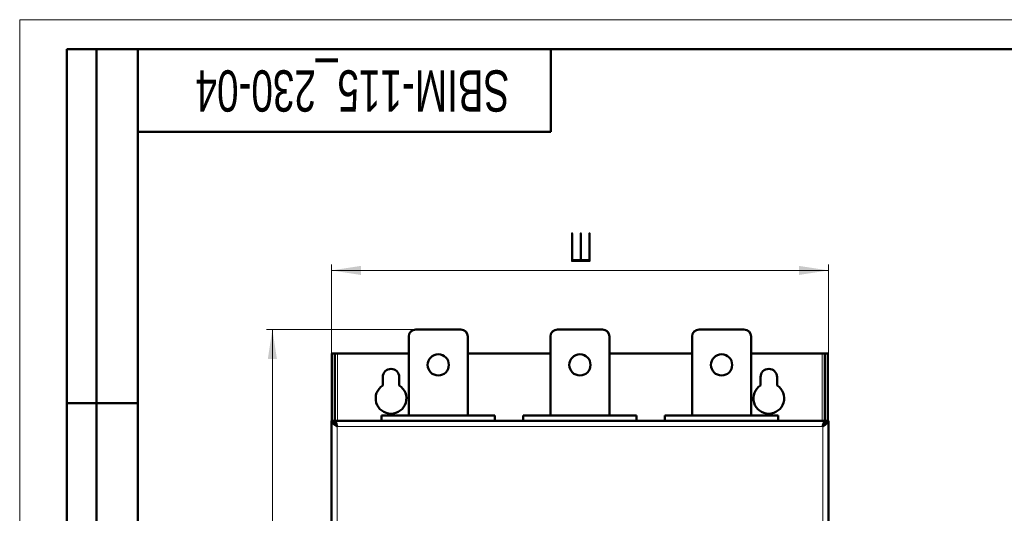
# Model space of a CAD drawing. Header units: millimetres. Extents: x 0 to 420, y 0 to 297.
# Tile 8 of 9: x 0 to 167, y 213 to 297. Entities that reach past the tile are written whole.
import ezdxf

# ---------------------------------------------------------------- set-up
doc = ezdxf.new("R2010")
doc.units = ezdxf.units.MM
doc.styles.add('SLDTEXTSTYLE0', font='TXT', dxfattribs={"width": 0.7, "bigfont": 'bigfont'})
doc.styles.add('SLDTEXTSTYLE1', font='TXT', dxfattribs={"width": 0.7})
doc.dimstyles.new('SLDDIMSTYLE0', dxfattribs={"dimtxt": 5, "dimasz": 5, "dimexe": 0, "dimexo": 0.0625, "dimgap": 1.25, "dimtad": 2, "dimdec": 1, "dimlfac": 2.5, "dimrnd": 1e-09, "dimzin": 12, "dimdsep": 46, "dimtxsty": 'SLDTEXTSTYLE1', "dimsah": 1, "dimcen": 0.09, "dimadec": 0, "dimazin": 3, "dimtfac": 1, "dimtdec": 3, "dimtofl": 0, "dimtmove": 0, "dimatfit": 3, "dimfxl": 0, "dimfrac": 2, "dimtolj": 1, "dimtzin": 12, "dimarcsym": 0})

# ---------------------------------------------------------------- blocks, each defined once
blk = doc.blocks.new('_D')
at = {"color": 7, "linetype": 'Continuous', "lineweight": 0}
for p, q in [((67.1, 244.51), (41.81, 244.51)), ((42.81, 244.51), (42.81, 76.84)), ((67.1, 76.84), (41.81, 76.84))]:
    blk.add_line(p, q, dxfattribs=at)
at = {"color": 7, "linetype": 'Continuous', "lineweight": 18}
for points in [[(42.81, 244.51), (42.04, 239.51), (43.58, 239.51)], [(42.81, 76.84), (43.58, 81.84), (42.04, 81.84)]]:
    blk.add_solid(points, dxfattribs=at)
at = {"color": 7, "linetype": 'Continuous', "lineweight": 18, "insert": (36.36, 159.07), "char_height": 5, "attachment_point": 1, "rotation": 90, "style": 'SLDTEXTSTYLE0'}
blk.add_mtext('В', dxfattribs=at)
blk = doc.blocks.new('_D_1')
at = {"color": 7, "linetype": 'Continuous', "lineweight": 0}
for p, q in [((52.81, 229.04), (52.81, 255.51)), ((137.01, 229.04), (137.01, 255.51)), ((52.81, 254.51), (137.01, 254.51))]:
    blk.add_line(p, q, dxfattribs=at)
at = {"color": 7, "linetype": 'Continuous', "lineweight": 18}
for points in [[(52.81, 254.51), (57.81, 253.74), (57.81, 255.28)], [(137.01, 254.51), (132.01, 255.28), (132.01, 253.74)]]:
    blk.add_solid(points, dxfattribs=at)
at = {"color": 7, "linetype": 'Continuous', "lineweight": 18, "insert": (92.95, 260.95), "char_height": 5, "attachment_point": 1, "style": 'SLDTEXTSTYLE0'}
blk.add_mtext('Ш', dxfattribs=at)

msp = doc.modelspace()

# ---------------------------------------------------------------- linework, layer by layer
at = {"color": 7, "linetype": 'Continuous', "lineweight": 18}
for q in [(420, 297), (0, 0)]:
    msp.add_line((0, 297), q, dxfattribs=at)
at = {"color": 7, "linetype": 'Continuous', "lineweight": 50}
for p, q in [((8, 172), (8, 292)), ((20, 292), (8, 292)), ((8, 172), (8, 292)), ((13, 172), (13, 292)), ((13, 172), (13, 292)), ((20, 292), (20, 5)), ((415, 292), (20, 292)), ((20, 292), (20, 5)), ((90, 278), (90, 292)), ((20, 278), (90, 278)), ((74.71, 244.507), (67.11, 244.507)), ((98.71, 244.507), (91.11, 244.507)), ((122.71, 244.507), (115.11, 244.507)), ((65.91, 243.307), (65.91, 229.907)), ((75.91, 229.907), (75.91, 243.307)), ((89.91, 243.307), (89.91, 229.907)), ((99.91, 229.907), (99.91, 243.307)), ((113.91, 243.307), (113.91, 229.907)), ((123.91, 229.907), (123.91, 243.307)), ((52.91, 240.427), (53.39, 240.427)), ((52.91, 229.027), (52.91, 240.427)), ((53.39, 228.907), (53.39, 240.427)), ((53.87, 240.427), (53.39, 240.427)), ((65.91, 240.427), (53.87, 240.427)), ((89.91, 240.427), (75.91, 240.427)), ((113.91, 240.427), (99.91, 240.427)), ((135.95, 240.427), (123.91, 240.427)), ((136.43, 240.427), (135.95, 240.427)), ((136.91, 240.427), (136.43, 240.427)), ((136.43, 240.427), (136.43, 228.907)), ((136.91, 240.427), (136.91, 229.027)), ((61.51, 236.427), (61.51, 235.018)), ((64.31, 235.018), (64.31, 236.427)), ((125.51, 236.427), (125.51, 235.018)), ((128.31, 235.018), (128.31, 236.427)), ((8, 232), (20, 232)), ((52.81, 229.027), (52.81, 91.827)), ((52.81, 229.027), (53.29, 229.027)), ((53.315, 228.907), (53.41, 228.907)), ((136.41, 229.027), (53.41, 229.027)), ((53.41, 229.027), (53.41, 228.547)), ((80.51, 229.907), (61.31, 229.907)), ((61.31, 229.907), (61.31, 229.027)), ((80.51, 229.907), (80.51, 229.027)), ((85.31, 229.907), (85.31, 229.027)), ((104.51, 229.907), (85.31, 229.907)), ((104.51, 229.907), (104.51, 229.027)), ((109.31, 229.907), (109.31, 229.027)), ((128.51, 229.907), (109.31, 229.907)), ((128.51, 229.907), (128.51, 229.027)), ((136.41, 229.027), (136.41, 228.547)), ((136.41, 228.907), (136.508, 228.907)), ((137.01, 229.027), (136.53, 229.027)), ((137.01, 91.827), (137.01, 229.027)), ((53.51, 228.427), (53.571, 228.427)), ((53.605, 228.39), (53.545, 228.37)), ((136.274, 228.37), (136.216, 228.389)), ((136.245, 228.427), (136.313, 228.427))]:
    msp.add_line(p, q, dxfattribs=at)
at = {"color": 9, "linetype": 'Continuous', "lineweight": 18}
for p, q in [((53.87, 229.027), (53.87, 240.427)), ((135.95, 240.427), (135.95, 229.027)), ((53.77, 92.787), (53.77, 228.067)), ((53.77, 228.067), (136.05, 228.067)), ((136.05, 228.067), (136.05, 92.787))]:
    msp.add_line(p, q, dxfattribs=at)
at = {"color": 7, "linetype": 'Continuous', "lineweight": 25}
msp.add_line((20, 232), (8, 232), dxfattribs=at)
at = {"color": 7, "linetype": 'Continuous', "lineweight": 50}
for centre in [(70.91, 238.507), (94.91, 238.507), (118.91, 238.507)]:
    msp.add_circle(centre, 1.8, dxfattribs=at)
for centre, radius, start, end in [((67.11, 243.307), 1.2, 90, 180), ((74.71, 243.307), 1.2, 0, 90), ((91.11, 243.307), 1.2, 90, 180), ((98.71, 243.307), 1.2, 0, 90), ((115.11, 243.307), 1.2, 90, 180), ((122.71, 243.307), 1.2, 0, 90), ((62.91, 236.427), 1.4, 0, 180), ((126.91, 236.427), 1.4, 0, 180), ((62.91, 232.827), 2.6, 122.57897, 57.42103), ((126.91, 232.827), 2.6, 122.57897, 57.42103)]:
    msp.add_arc(centre, radius, start, end, dxfattribs=at)
for points, knots in [([(52.81, 229.027), (52.825, 228.945), (52.855, 228.782), (53.085, 228.537), (53.404, 228.299), (53.651, 228.142), (53.77, 228.067)], [0, 0, 0, 0, 0.254649, 0.5095407, 0.7644336, 1, 1, 1, 1]), ([(53.29, 229.027), (53.304, 228.915), (53.332, 228.692), (53.531, 228.372), (53.694, 228.163), (53.77, 228.067)], [0, 0, 0, 0, 0.3481379, 0.6975294, 1, 1, 1, 1]), ([(53.77, 228.067), (53.743, 228.178), (53.69, 228.4), (53.611, 228.693), (53.531, 228.911), (53.464, 229.014), (53.424, 229.023), (53.41, 229.027)], [0, 0, 0, 0, 0.2207426, 0.4415058, 0.662269, 0.883032, 1, 1, 1, 1]), ([(53.77, 228.067), (53.741, 228.127), (53.684, 228.247), (53.598, 228.4), (53.52, 228.504), (53.471, 228.524), (53.45, 228.533)], [0, 0, 0, 0, 0.2687209, 0.5374418, 0.806054, 1, 1, 1, 1]), ([(136.41, 229.027), (136.383, 229.015), (136.33, 228.993), (136.251, 228.818), (136.171, 228.562), (136.104, 228.294), (136.064, 228.125), (136.05, 228.067)], [0, 0, 0, 0, 0.2207426, 0.4415058, 0.662269, 0.883032, 1, 1, 1, 1]), ([(136.05, 228.067), (136.178, 228.148), (136.434, 228.311), (136.755, 228.556), (136.97, 228.794), (136.997, 228.951), (137.01, 229.027)], [0, 0, 0, 0, 0.254649, 0.5095407, 0.7644336, 1, 1, 1, 1]), ([(136.05, 228.067), (136.137, 228.178), (136.311, 228.401), (136.496, 228.722), (136.519, 228.93), (136.53, 229.027)], [0, 0, 0, 0, 0.3481379, 0.6975294, 1, 1, 1, 1]), ([(136.368, 228.53), (136.353, 228.526), (136.31, 228.514), (136.238, 228.424), (136.152, 228.28), (136.089, 228.15), (136.055, 228.078), (136.05, 228.067)], [0, 0, 0, 0, 0.137742, 0.4073841, 0.6769172, 0.9464504, 1, 1, 1, 1])]:
    msp.add_open_spline(points, degree=3, knots=knots, dxfattribs=at)

# ---------------------------------------------------------------- texts
at = {"color": 7, "linetype": 'Continuous', "lineweight": 0, "insert": (56.374, 281.422), "char_height": 7, "attachment_point": 2, "rotation": 180, "style": 'SLDTEXTSTYLE1'}
msp.add_mtext('SBIM-115_230-04', dxfattribs=at)

# ---------------------------------------------------------------- dimensions: what is measured, and where the dimension line sits
at = {"color": 7, "linetype": 'Continuous', "lineweight": 18}
for base, p1, p2, angle, text, picture, middle in [((137.01, 254.507), (52.81, 229.027), (137.01, 229.027), 0, 'Ш', '_D_1', (94.91, 254.507)), ((42.81, 76.836), (67.11, 244.507), (67.11, 76.836), 90, 'В', '_D', (42.81, 160.671))]:
    dim = msp.add_linear_dim(base=base, p1=p1, p2=p2, angle=angle, text=text, dimstyle='SLDDIMSTYLE0', dxfattribs=at)
    dim.commit()
    dim.dimension.update_dxf_attribs({"geometry": picture, "text_midpoint": middle, "dimtype": 160})

doc.saveas('drawing.dxf')
